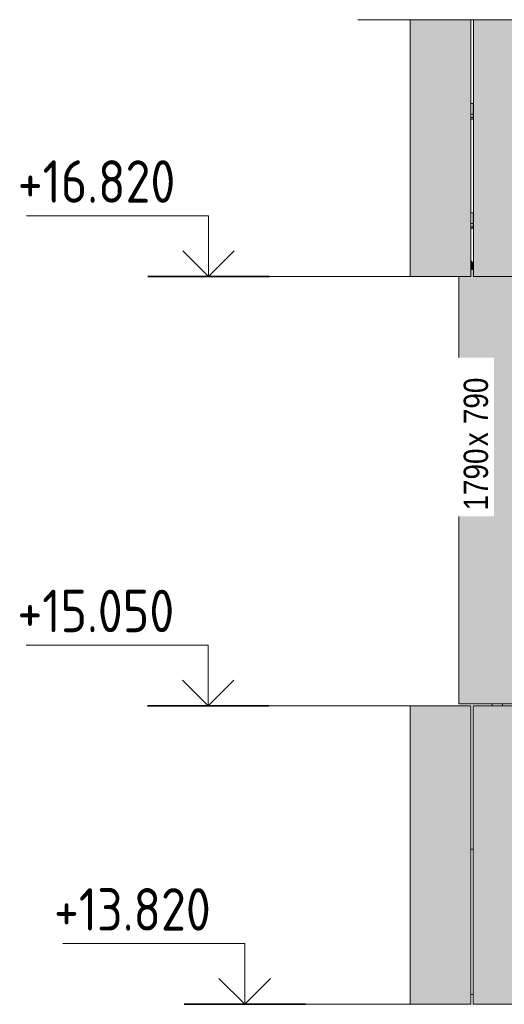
# Model space of a CAD drawing. Header units: millimetres. Extents: x -8357841 to -8326977, y -719205 to 18175.
# Tile 29 of 35: x -8357841 to -8355843, y 13820 to 17878. Entities that reach past the tile are written whole.
import ezdxf

# ---------------------------------------------------------------- set-up
doc = ezdxf.new("R2010")
doc.units = ezdxf.units.MM
for name, color, linetype, lineweight in [('Высотные отметки', 7, 'Continuous', 9), ('Марки по нескольким категориям', 7, 'Continuous', 9), ('Обобщенные модели', 7, 'Continuous', 18), ('Стрелка', 7, 'Continuous', 18), ('Типовые аннотации', 7, 'Continuous', 18), ('Элементы узлов', 7, 'Continuous', 18)]:
    doc.layers.add(name, color=color, linetype=linetype, lineweight=lineweight)
doc.styles.add('Arial Narrow', font='ARIALN.TTF', dxfattribs={"height": 100})
doc.styles.add('GOST Common_1', font='GOST_Common.ttf', dxfattribs={"width": 0.9, "height": 175})

# ---------------------------------------------------------------- blocks, each defined once
blk = doc.blocks.new('Корп 1_Кассеты трапецевидные - Корп 1_Кассеты трапецевидные_Цвет 4-21129541-Корпус 2_ Фрагмент 1_ Схема раскладки облицовки')
at = {"layer": 'Обобщенные модели', "true_color": 0xcbd0cc}
blk.add_hatch(color=254, dxfattribs=at).paths.add_polyline_path([(-8355980.2, 13820), (-8355980.2, 15050), (-8356230.2, 15050), (-8356230.2, 13820), (-8355982.2, 13820)])
at = {"layer": 'Обобщенные модели'}
for p, q in [((-8356230.2, 15050), (-8355982.2, 15050)), ((-8356230.2, 15050), (-8356230.2, 13820)), ((-8355982.2, 15050), (-8355980.2, 15050)), ((-8355980.2, 15050), (-8355980.2, 13820)), ((-8355982.2, 13820), (-8356230.2, 13820)), ((-8355980.2, 13820), (-8355982.2, 13820))]:
    blk.add_line(p, q, dxfattribs=at)
blk = doc.blocks.new('Корп 1_Кассеты трапецевидные - Корп 1_Кассеты трапецевидные_Цвет 3-V3-Корпус 2_ Фрагмент 1_ Схема раскладки облицовки')
at = {"layer": 'Обобщенные модели', "true_color": 0x5d6970}
blk.add_hatch(color=251, dxfattribs=at).paths.add_polyline_path([(-8355980.2, 16820), (-8355980.2, 17878.1), (-8356230.2, 17878.1), (-8356230.2, 16820), (-8355982.2, 16820)])
at = {"layer": 'Обобщенные модели'}
for p, q in [((-8356230.2, 17878.1), (-8356230.2, 16820)), ((-8355980.2, 17878.1), (-8355980.2, 16820)), ((-8355982.2, 16820), (-8356230.2, 16820)), ((-8355980.2, 16820), (-8355982.2, 16820))]:
    blk.add_line(p, q, dxfattribs=at)
blk = doc.blocks.new('Корп 1_Кассеты трапецевидные - Корп 1_Кассеты трапецевидные_Цвет 4-21129532-Корпус 2_ Фрагмент 1_ Схема раскладки облицовки')
at = {"layer": 'Обобщенные модели', "true_color": 0xcbd0cc}
blk.add_hatch(color=254, dxfattribs=at).paths.add_polyline_path([(-8353871.3, 13820), (-8352410.4, 13820), (-8352410.4, 15050), (-8355970.4, 15050), (-8355970.4, 13820), (-8354261.6, 13820)])
at = {"layer": 'Обобщенные модели'}
for p, q in [((-8355970.4, 15050), (-8352410.4, 15050)), ((-8355970.4, 13820), (-8355970.4, 15050)), ((-8352410.4, 15050), (-8352410.4, 13820)), ((-8352410.4, 13820), (-8355970.4, 13820))]:
    blk.add_line(p, q, dxfattribs=at)
blk = doc.blocks.new('Корп 1_Кассеты трапецевидные - Корп 1_Кассеты трапецевидные_Цвет 3-V4-Корпус 2_ Фрагмент 1_ Схема раскладки облицовки')
at = {"layer": 'Обобщенные модели', "true_color": 0x5d6970}
blk.add_hatch(color=251, dxfattribs=at).paths.add_polyline_path([(-8355042.3, 16820), (-8352410.2, 16820), (-8352410.2, 17878.1), (-8355970.2, 17878.1), (-8355970.2, 16820), (-8355139.9, 16820)])
at = {"layer": 'Обобщенные модели'}
for p, q in [((-8355970.2, 16820), (-8355970.2, 17878.1)), ((-8352410.2, 17878.1), (-8352410.2, 16820)), ((-8352410.2, 16820), (-8355970.2, 16820))]:
    blk.add_line(p, q, dxfattribs=at)
blk = doc.blocks.new('Корп2_Кассета выпуклая - Корп2_Кассета выпуклая_Цвет 4-21121250-Корпус 2_ Фрагмент 1_ Схема раскладки облицовки')
at = {"layer": 'Обобщенные модели', "true_color": 0xcbd0cc}
for points in [[(-8355635.2, 15058), (-8355635.2, 16820), (-8355970.2, 16820), (-8355970.2, 16848), (-8355980.2, 16848), (-8355980.2, 16820), (-8356030.2, 16820), (-8356030.2, 15058), (-8355676.6, 15058)], [(-8355970.2, 16848), (-8355970.2, 16878), (-8355978.2, 16878), (-8355978.2, 16848)]]:
    blk.add_hatch(color=254, dxfattribs=at).paths.add_polyline_path(points)
at = {"layer": 'Обобщенные модели'}
for p, q in [((-8355970.2, 16848), (-8355980.2, 16848)), ((-8355970.2, 16878), (-8355978.2, 16878)), ((-8355978.2, 16878), (-8355978.2, 16848)), ((-8356030.2, 15058), (-8356030.2, 16820)), ((-8355635.2, 15058), (-8355635.2, 16820)), ((-8355635.2, 15058), (-8356030.2, 15058))]:
    blk.add_line(p, q, dxfattribs=at)
blk = doc.blocks.new('HILTI_s_Композит_тип_УПо - Тип УПоБ-20985482-Корпус 2_ Фрагмент 1_ Схема раскладки облицовки')
at = {"layer": 'Обобщенные модели'}
for p, q in [((-8355980.2, 16883), (-8355976.2, 16883)), ((-8355976.2, 16883), (-8355976.2, 16878))]:
    blk.add_line(p, q, dxfattribs=at)
blk = doc.blocks.new('HILTI_s_Аграфа_E40 - Аграфа MFT-H E40 D-11490512-Корпус 2_ Фрагмент 1_ Схема раскладки облицовки')
at = {"layer": 'Обобщенные модели'}
for p, q in [((-8355970.4, 17082.3), (-8355980.2, 17082.3)), ((-8355970.4, 17082.3), (-8355970.4, 17038.8)), ((-8355970.4, 17038.8), (-8355980.2, 17038.8)), ((-8355970.4, 17025), (-8355980.2, 17025)), ((-8355970.4, 17018.8), (-8355980.2, 17018.8)), ((-8355970.4, 17038.8), (-8355970.4, 17025)), ((-8355970.4, 17025), (-8355970.4, 17018.8))]:
    blk.add_line(p, q, dxfattribs=at)
blk = doc.blocks.new('HILTI_s_Аграфа_E40 - Аграфа MFT-H E40 D-V62-Корпус 2_ Фрагмент 1_ Схема раскладки облицовки')
at = {"layer": 'Обобщенные модели'}
for p, q in [((-8355970.4, 17532.3), (-8355980.2, 17532.3)), ((-8355970.4, 17532.3), (-8355970.4, 17488.8)), ((-8355970.4, 17488.8), (-8355980.2, 17488.8)), ((-8355970.4, 17475), (-8355980.2, 17475)), ((-8355970.4, 17468.8), (-8355980.2, 17468.8)), ((-8355970.4, 17488.8), (-8355970.4, 17475)), ((-8355970.4, 17475), (-8355970.4, 17468.8))]:
    blk.add_line(p, q, dxfattribs=at)
blk = doc.blocks.new('HILTI_s_Профиль_MFT-T - Профиль MFT-Ta 60x42x1_8 6m-V65-Корпус 2_ Фрагмент 1_ Схема раскладки облицовки')
at = {"layer": 'Обобщенные модели'}
for p, q in [((-8355892.3, 15050), (-8355892.3, 15058)), ((-8355850.3, 15058), (-8355850.3, 15050))]:
    blk.add_line(p, q, dxfattribs=at)
blk = doc.blocks.new('HILTI_Линия_Разрыва - Тип 1-20767548-Корпус 2_ Фрагмент 1_ Схема раскладки облицовки')
at = {"layer": 'Элементы узлов'}
blk.add_line((-8356296.6, 17878.1), (-8349160.1, 17878.1), dxfattribs=at)
blk = doc.blocks.new('Высотные отметки - Вверх-1558740-Корпус 2_ Фрагмент 1_ Схема раскладки облицовки')
at = {"layer": 'Стрелка'}
for q in [(-8357037.4, 6156.1), (-8356825.2, 6156.1)]:
    blk.add_line((-8356931.3, 6050), q, dxfattribs=at)
at = {"layer": 'Типовые аннотации', "lineweight": 9}
for p, q in [((-8356931.3, 6300), (-8357681.3, 6300)), ((-8356931.3, 6050), (-8356931.3, 6300))]:
    blk.add_line(p, q, dxfattribs=at)
at = {"layer": 'Типовые аннотации', "lineweight": 35}
blk.add_line((-8356681.3, 6050), (-8357181.3, 6050), dxfattribs=at)

msp = doc.modelspace()

# ---------------------------------------------------------------- linework, layer by layer
at = {"layer": 'Высотные отметки', "lineweight": 18}
for p, q in [((-8356497.2, 16820), (-8357062.3, 16820)), ((-8356136.9, 16820), (-8356497.2, 16820)), ((-8356564.5, 15050), (-8357063.6, 15050)), ((-8356230.2, 15050), (-8356564.5, 15050)), ((-8356602.1, 13820), (-8356912.9, 13820)), ((-8356230.2, 13820), (-8356602.1, 13820))]:
    msp.add_line(p, q, dxfattribs=at)
at = {"layer": 'Обобщенные модели'}
for p, q in [((-8355980.2, 14460), (-8355970.4, 14460)), ((-8355980.2, 13860), (-8355970.4, 13860))]:
    msp.add_line(p, q, dxfattribs=at)
at = {"layer": 'Типовые аннотации', "lineweight": 9}
msp.add_line((-8356296.6, 17878.1), (-8356446.6, 17878.1), dxfattribs=at)

# ---------------------------------------------------------------- block references
at = {"layer": 'Высотные отметки'}
for p in [(-131, 10770), (-132.3, 9000), (18.4, 7770)]:
    msp.add_blockref('Высотные отметки - Вверх-1558740-Корпус 2_ Фрагмент 1_ Схема раскладки облицовки', p, dxfattribs=at)
at = {"layer": 'Обобщенные модели'}
for name in ['Корп 1_Кассеты трапецевидные - Корп 1_Кассеты трапецевидные_Цвет 3-V3-Корпус 2_ Фрагмент 1_ Схема раскладки облицовки', 'Корп 1_Кассеты трапецевидные - Корп 1_Кассеты трапецевидные_Цвет 3-V4-Корпус 2_ Фрагмент 1_ Схема раскладки облицовки', 'HILTI_s_Аграфа_E40 - Аграфа MFT-H E40 D-V62-Корпус 2_ Фрагмент 1_ Схема раскладки облицовки', 'HILTI_s_Аграфа_E40 - Аграфа MFT-H E40 D-11490512-Корпус 2_ Фрагмент 1_ Схема раскладки облицовки', 'HILTI_s_Композит_тип_УПо - Тип УПоБ-20985482-Корпус 2_ Фрагмент 1_ Схема раскладки облицовки', 'Корп2_Кассета выпуклая - Корп2_Кассета выпуклая_Цвет 4-21121250-Корпус 2_ Фрагмент 1_ Схема раскладки облицовки', 'HILTI_s_Профиль_MFT-T - Профиль MFT-Ta 60x42x1_8 6m-V65-Корпус 2_ Фрагмент 1_ Схема раскладки облицовки', 'Корп 1_Кассеты трапецевидные - Корп 1_Кассеты трапецевидные_Цвет 4-21129541-Корпус 2_ Фрагмент 1_ Схема раскладки облицовки', 'Корп 1_Кассеты трапецевидные - Корп 1_Кассеты трапецевидные_Цвет 4-21129532-Корпус 2_ Фрагмент 1_ Схема раскладки облицовки']:
    msp.add_blockref(name, (0, 0), dxfattribs=at)
at = {"layer": 'Элементы узлов'}
msp.add_blockref('HILTI_Линия_Разрыва - Тип 1-20767548-Корпус 2_ Фрагмент 1_ Схема раскладки облицовки', (0, 0), dxfattribs=at)

# ---------------------------------------------------------------- texts
at = {"layer": 'Высотные отметки', "lineweight": 18, "char_height": 175, "width": 806.699, "attachment_point": 1, "line_spacing_factor": 1.022761, "style": 'GOST Common_1'}
for s, insert in [('+16.820', (-8357848.4, 17298.7)), ('+15.050', (-8357849.7, 15528.7)), ('+13.820', (-8357699, 14298.7))]:
    msp.add_mtext(s, dxfattribs=dict(at, insert=insert))

# ---------------------------------------------------------------- next in the draw order: texts
at = {"layer": 'Марки по нескольким категориям', "insert": (-8356010, 15855.7), "char_height": 100, "width": 320.675, "attachment_point": 1, "rotation": 90, "style": 'Arial Narrow', "bg_fill": 3, "box_fill_scale": 1.25, "bg_fill_color": 256, "bg_fill_true_color": 13158600, "bg_fill_transparency": 0}
msp.add_mtext('1790', dxfattribs=at)

# ---------------------------------------------------------------- next in the draw order: texts
at = {"layer": 'Марки по нескольким категориям', "insert": (-8356010, 16120.3), "char_height": 100, "width": 72.152, "attachment_point": 1, "rotation": 90, "style": 'Arial Narrow', "bg_fill": 3, "box_fill_scale": 1.25, "bg_fill_color": 256, "bg_fill_true_color": 13158600, "bg_fill_transparency": 0}
msp.add_mtext('\\fArial Narrow|b0|i0|c204|p34|;х', dxfattribs=at)

# ---------------------------------------------------------------- next in the draw order: texts
at = {"layer": 'Марки по нескольким категориям', "insert": (-8356010, 16179.8), "char_height": 100, "width": 280.591, "attachment_point": 1, "rotation": 90, "style": 'Arial Narrow', "bg_fill": 3, "box_fill_scale": 1.25, "bg_fill_color": 256, "bg_fill_true_color": 13158600, "bg_fill_transparency": 0}
msp.add_mtext(' 790', dxfattribs=at)

doc.saveas('drawing.dxf')
